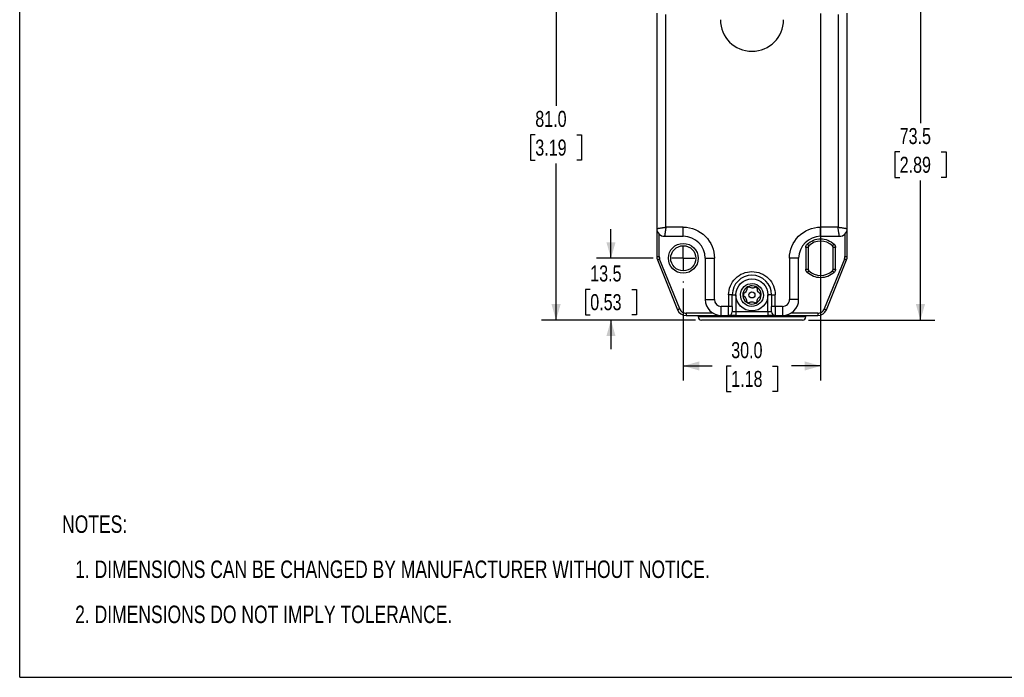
# Model space of a CAD drawing. Header units: millimetres. Extents: x 0 to 432, y 0 to 279.
# Tile 1 of 12: x 0 to 215, y 0 to 144. Entities that reach past the tile are written whole.
import ezdxf

# ---------------------------------------------------------------- set-up
doc = ezdxf.new("R2010")
doc.units = ezdxf.units.MM
doc.linetypes.add('CENTERX2', pattern=[20.32, 12.7, -2.54, 2.54, -2.54])
for name, color, linetype in [('CENTER', 40, 'CENTERX2'), ('DIMENSIONS', 140, 'Continuous'), ('SLD-DEFPOINTS', 7, 'Continuous'), ('TEXT', 140, 'Continuous')]:
    doc.layers.add(name, color=color, linetype=linetype)
doc.styles.add('SLDTEXTSTYLE0', font='TXT', dxfattribs={"width": 0.75})
doc.dimstyles.new('SLDDIMSTYLE0', dxfattribs={"dimtxt": 3.5, "dimasz": 3.5, "dimexe": 0, "dimexo": 0.0625, "dimgap": 0.875, "dimtad": 0, "dimtih": 1, "dimtoh": 1, "dimdec": 1, "dimrnd": 1e-09, "dimzin": 12, "dimdsep": 46, "dimtxsty": 'SLDTEXTSTYLE0', "dimsah": 1, "dimcen": 0.09, "dimadec": 0, "dimazin": 3, "dimtfac": 1, "dimtdec": 1, "dimtofl": 0, "dimtmove": 0, "dimatfit": 3, "dimfxl": 0, "dimfrac": 2, "dimtolj": 1, "dimtzin": 12, "dimarcsym": 0})
doc.dimstyles.new('SLDDIMSTYLE1', dxfattribs={"dimtxt": 3.5, "dimasz": 3.5, "dimexe": 0, "dimexo": 0.0625, "dimgap": 0.875, "dimtad": 0, "dimtih": 1, "dimtoh": 1, "dimdec": 1, "dimrnd": 1e-09, "dimzin": 12, "dimdsep": 46, "dimtxsty": 'SLDTEXTSTYLE0', "dimsah": 1, "dimcen": 0.09, "dimadec": 0, "dimazin": 3, "dimtfac": 1, "dimtdec": 1, "dimtmove": 0, "dimatfit": 0, "dimfxl": 0, "dimfrac": 2, "dimtolj": 1, "dimtzin": 12, "dimarcsym": 0})
doc.dimstyles.new('SLDDIMSTYLE2', dxfattribs={"dimtxt": 3.5, "dimasz": 3.5, "dimexe": 0, "dimexo": 0.0625, "dimgap": 0.875, "dimtad": 0, "dimtih": 1, "dimtoh": 1, "dimdec": 1, "dimrnd": 1e-09, "dimzin": 4, "dimdsep": 46, "dimtxsty": 'SLDTEXTSTYLE0', "dimsah": 1, "dimcen": 0.09, "dimadec": 0, "dimazin": 1, "dimtfac": 1, "dimtdec": 1, "dimtofl": 0, "dimtmove": 0, "dimatfit": 3, "dimfxl": 0, "dimfrac": 2, "dimtolj": 1, "dimtzin": 12, "dimarcsym": 0})

# ---------------------------------------------------------------- blocks, each defined once
blk = doc.blocks.new('SW_NOTE_0')
at = {"layer": 'TEXT', "color": 0, "char_height": 3.81, "attachment_point": 1, "style": 'SLDTEXTSTYLE0'}
for s, insert in [('NOTES:', (0, 4.91)), ('1. DIMENSIONS CAN BE CHANGED BY MANUFACTURER WITHOUT NOTICE.', (2.86, -4.94)), ('2. DIMENSIONS DO NOT IMPLY TOLERANCE.', (2.86, -14.79))]:
    blk.add_mtext(s, dxfattribs=dict(at, insert=insert))
blk = doc.blocks.new('_D_1')
at = {"layer": 'DIMENSIONS'}
for p, q in [((129.17, 91.49), (129.17, 97.84)), ((138.41, 91.49), (125.99, 91.49)), ((124.64, 84.71), (123.57, 84.71)), ((123.57, 84.71), (123.57, 79.15)), ((133.69, 84.71), (134.76, 84.71)), ((134.76, 84.71), (134.76, 79.15)), ((123.57, 79.15), (124.64, 79.15)), ((147.65, 77.99), (125.99, 77.99)), ((129.17, 77.99), (129.17, 71.64)), ((134.76, 79.15), (133.69, 79.15))]:
    blk.add_line(p, q, dxfattribs=at)
for points in [[(129.17, 91.49), (130.17, 94.99), (128.17, 94.99)], [(129.17, 77.99), (128.17, 74.49), (130.17, 74.49)]]:
    blk.add_solid(points, dxfattribs=at)
at = {"layer": 'DIMENSIONS', "char_height": 3.5, "attachment_point": 1, "style": 'SLDTEXTSTYLE0'}
for s, insert in [('13.5', (124.64, 89.93)), ('0.53', (124.64, 83.66))]:
    blk.add_mtext(s, dxfattribs=dict(at, insert=insert))
blk = doc.blocks.new('_D_2')
at = {"layer": 'DIMENSIONS'}
for p, q in [((142.9, 158.99), (113.99, 158.99)), ((117.17, 158.99), (117.17, 124.78)), ((112.64, 118.46), (111.57, 118.46)), ((111.57, 118.46), (111.57, 112.9)), ((121.69, 118.46), (122.76, 118.46)), ((122.76, 118.46), (122.76, 112.9)), ((111.57, 112.9), (112.64, 112.9)), ((117.17, 77.99), (117.17, 112.19)), ((122.76, 112.9), (121.69, 112.9)), ((147.65, 77.99), (113.99, 77.99))]:
    blk.add_line(p, q, dxfattribs=at)
for points in [[(117.17, 158.99), (116.17, 155.49), (118.17, 155.49)], [(117.17, 77.99), (118.17, 81.49), (116.17, 81.49)]]:
    blk.add_solid(points, dxfattribs=at)
at = {"layer": 'DIMENSIONS', "char_height": 3.5, "attachment_point": 1, "style": 'SLDTEXTSTYLE0'}
for s, insert in [('81.0', (112.64, 123.68)), ('3.19', (112.64, 117.41))]:
    blk.add_mtext(s, dxfattribs=dict(at, insert=insert))
blk = doc.blocks.new('_D_6')
at = {"layer": 'DIMENSIONS'}
for p, q in [((174.97, 144.93), (174.97, 64.81)), ((144.97, 84.93), (144.97, 64.81)), ((144.97, 67.98), (151.31, 67.98)), ((155.44, 67.96), (154.38, 67.96)), ((154.38, 67.96), (154.38, 62.4)), ((164.49, 67.96), (165.56, 67.96)), ((165.56, 67.96), (165.56, 62.4)), ((174.97, 67.98), (168.63, 67.98)), ((154.38, 62.4), (155.44, 62.4)), ((165.56, 62.4), (164.49, 62.4))]:
    blk.add_line(p, q, dxfattribs=at)
for points in [[(144.97, 67.98), (148.47, 66.98), (148.47, 68.98)], [(174.97, 67.98), (171.47, 68.98), (171.47, 66.98)]]:
    blk.add_solid(points, dxfattribs=at)
at = {"layer": 'DIMENSIONS', "char_height": 3.5, "attachment_point": 1, "style": 'SLDTEXTSTYLE0'}
for s, insert in [('30.0', (155.44, 73.18)), ('1.18', (155.44, 66.91))]:
    blk.add_mtext(s, dxfattribs=dict(at, insert=insert))
blk = doc.blocks.new('_D_7')
at = {"layer": 'DIMENSIONS'}
for p, q in [((181.53, 151.49), (199.94, 151.49)), ((196.77, 151.49), (196.77, 121.03)), ((192.24, 114.71), (191.18, 114.71)), ((191.18, 114.71), (191.18, 109.15)), ((201.3, 114.71), (202.36, 114.71)), ((202.36, 114.71), (202.36, 109.15)), ((191.18, 109.15), (192.24, 109.15)), ((196.77, 77.99), (196.77, 108.44)), ((202.36, 109.15), (201.3, 109.15)), ((172.29, 77.99), (199.94, 77.99))]:
    blk.add_line(p, q, dxfattribs=at)
for points in [[(196.77, 151.49), (195.77, 147.99), (197.77, 147.99)], [(196.77, 77.99), (197.77, 81.49), (195.77, 81.49)]]:
    blk.add_solid(points, dxfattribs=at)
at = {"layer": 'DIMENSIONS', "char_height": 3.5, "attachment_point": 1, "style": 'SLDTEXTSTYLE0'}
for s, insert in [('73.5', (192.24, 119.93)), ('2.89', (192.24, 113.66))]:
    blk.add_mtext(s, dxfattribs=dict(at, insert=insert))
blk = doc.blocks.new('SW_CENTERMARKSYMBOL_2')
at = {"layer": 'CENTER', "color": 0}
for p, q in [((0, 5.08), (0, 5.29)), ((0, 0), (0, 2.54)), ((-5.08, 0), (-5.29, 0)), ((0, 0), (-2.54, 0)), ((0, 0), (0, -2.54)), ((0, 0), (2.54, 0)), ((5.08, 0), (5.29, 0)), ((0, -5.08), (0, -5.29))]:
    blk.add_line(p, q, dxfattribs=at)

msp = doc.modelspace()

# ---------------------------------------------------------------- linework, layer by layer
at = {"color": 7, "linetype": 'Continuous', "lineweight": 25}
for p, q in [((139.17, 144.99), (139.17, 97.99)), ((141.17, 98.29), (141.17, 144.69)), ((178.77, 144.69), (178.77, 98.29)), ((180.77, 97.99), (180.77, 144.99)), ((139.17, 97.99), (139.17, 91.87)), ((144.97, 98.29), (141.17, 98.29)), ((144.97, 96.29), (144.97, 98.29)), ((178.77, 98.29), (174.97, 98.29)), ((174.97, 96.29), (174.97, 98.29)), ((180.77, 91.87), (180.77, 97.99)), ((140.87, 96.29), (144.97, 96.29)), ((174.97, 96.29), (179.07, 96.29)), ((171.72, 93.83), (171.72, 89.14)), ((172.22, 93.83), (171.72, 93.83)), ((172.22, 93.83), (172.22, 89.14)), ((177.72, 89.14), (177.72, 93.83)), ((178.22, 93.83), (177.72, 93.83)), ((178.22, 89.14), (178.22, 93.83)), ((139.17, 91.87), (139.67, 91.87)), ((139.31, 91.12), (143.71, 80.24)), ((144.18, 80.42), (139.78, 91.31)), ((149.77, 91.49), (149.77, 82.49)), ((149.77, 91.49), (151.77, 91.49)), ((151.77, 82.49), (151.77, 91.49)), ((168.17, 91.49), (168.17, 82.49)), ((170.17, 91.49), (168.17, 91.49)), ((170.17, 82.49), (170.17, 91.49)), ((180.16, 91.31), (175.76, 80.42)), ((176.22, 80.24), (180.62, 91.12)), ((180.27, 91.87), (180.77, 91.87)), ((171.72, 89.14), (172.22, 89.14)), ((177.72, 89.14), (178.22, 89.14)), ((149.77, 82.49), (151.77, 82.49)), ((154.87, 83.49), (154.87, 80.99)), ((155.67, 83.49), (154.87, 83.49)), ((155.67, 80.99), (155.67, 83.49)), ((155.67, 83.49), (156.47, 83.49)), ((156.47, 83.49), (156.47, 79.79)), ((164.27, 83.49), (163.47, 83.49)), ((163.47, 79.79), (163.47, 83.49)), ((164.27, 83.49), (164.27, 80.99)), ((164.27, 83.49), (165.07, 83.49)), ((165.07, 80.99), (165.07, 83.49)), ((170.17, 82.49), (168.17, 82.49)), ((154.87, 80.99), (153.27, 80.99)), ((153.27, 78.99), (153.27, 80.99)), ((155.67, 80.99), (154.87, 80.99)), ((154.87, 78.99), (154.87, 80.99)), ((156.47, 79.79), (155.67, 79.79)), ((156.47, 79.79), (156.47, 78.99)), ((163.47, 79.79), (156.47, 79.79)), ((163.47, 79.79), (163.47, 78.99)), ((164.27, 79.79), (163.47, 79.79)), ((165.07, 80.99), (164.27, 80.99)), ((166.67, 80.99), (165.07, 80.99)), ((165.07, 80.99), (165.07, 78.99)), ((166.67, 80.99), (166.67, 78.99)), ((145.57, 79.49), (145.57, 78.99)), ((145.57, 78.99), (153.27, 78.99)), ((148.22, 78.99), (148.22, 78.69)), ((153.27, 78.99), (154.87, 78.99)), ((156.47, 78.99), (163.47, 78.99)), ((165.07, 78.99), (166.67, 78.99)), ((166.67, 78.99), (174.37, 78.99)), ((171.72, 78.69), (171.72, 78.99)), ((174.37, 79.49), (174.37, 78.99))]:
    msp.add_line(p, q, dxfattribs=at)
at = {"color": 8, "linetype": 'Continuous', "lineweight": 25}
for p, q in [((139.67, 91.87), (139.67, 96.78)), ((180.27, 96.78), (180.27, 91.87)), ((151.46, 79.49), (145.57, 79.49)), ((171.72, 78.69), (148.22, 78.69)), ((174.37, 79.49), (168.47, 79.49))]:
    msp.add_line(p, q, dxfattribs=at)
at = {"color": 7, "linetype": 'Continuous', "lineweight": 25, "flags": 128}
for points in [[(172.03, 94.55), (172.09, 94.48), (172.16, 94.41), (172.22, 94.35), (172.27, 94.3), (172.31, 94.25), (172.35, 94.22), (172.36, 94.2), (172.37, 94.19)], [(177.56, 94.19), (177.57, 94.2), (177.59, 94.22), (177.62, 94.25), (177.67, 94.3), (177.72, 94.35), (177.78, 94.41), (177.84, 94.48), (177.91, 94.55)], [(139.78, 91.31), (139.69, 91.28), (139.6, 91.24), (139.52, 91.21), (139.45, 91.18), (139.39, 91.16), (139.35, 91.14), (139.32, 91.13), (139.31, 91.12)], [(180.62, 91.12), (180.61, 91.13), (180.59, 91.14), (180.54, 91.16), (180.49, 91.18), (180.42, 91.21), (180.34, 91.24), (180.25, 91.28), (180.16, 91.31)], [(172.37, 88.78), (172.36, 88.77), (172.35, 88.75), (172.31, 88.72), (172.27, 88.67), (172.22, 88.62), (172.16, 88.56), (172.09, 88.49), (172.03, 88.42)], [(177.91, 88.42), (177.84, 88.49), (177.78, 88.56), (177.72, 88.62), (177.67, 88.67), (177.62, 88.72), (177.59, 88.75), (177.57, 88.77), (177.56, 88.78)], [(144.18, 80.42), (144.09, 80.39), (144, 80.35), (143.92, 80.32), (143.85, 80.29), (143.79, 80.27), (143.75, 80.25), (143.72, 80.24), (143.71, 80.24)], [(175.76, 80.42), (175.85, 80.39), (175.94, 80.35), (176.02, 80.32), (176.09, 80.29), (176.14, 80.27), (176.19, 80.25), (176.21, 80.24), (176.22, 80.24)]]:
    msp.add_lwpolyline(points, dxfattribs=at)
at = {"color": 7, "linetype": 'Continuous', "lineweight": 25}
for centre, radius in [((144.97, 91.49), 2.75), ((159.97, 83.49), 3.5), ((159.97, 83.49), 0.65)]:
    msp.add_circle(centre, radius, dxfattribs=at)
for centre, radius, start, end in [((159.97, 143.59), 6.9, 180, 360), ((140.87, 97.99), 1.7, 180, 270), ((179.07, 97.99), 1.7, 270, 0), ((144.97, 91.49), 4.8, 0, 90), ((174.97, 91.49), 4.8, 90, 180), ((174.97, 91.49), 3.75, 46.1869, 133.8131), ((172.72, 93.83), 0.5, 133.8131, 180), ((177.22, 93.83), 0.5, 0, 46.1869), ((141.17, 91.87), 2, 180, 202), ((178.77, 91.87), 2, 338, 0), ((172.72, 89.14), 0.5, 180, 226.1869), ((174.97, 91.49), 3.75, 226.1869, 313.8131), ((177.22, 89.14), 0.5, 313.8131, 0), ((159.97, 83.49), 4.3, 0, 180), ((159.97, 83.49), 2, 125.7088, 170.3721), ((159.97, 83.49), 2, 110.3721, 125.7088), ((159.97, 83.49), 1.85, 108.3935, 127.6875), ((159.97, 83.49), 2, 65.7088, 110.3721), ((159.97, 83.49), 1.85, 48.3935, 67.6875), ((159.97, 83.49), 2, 50.3721, 65.7088), ((159.97, 83.49), 2, 5.7088, 50.3721), ((153.27, 82.49), 3.5, 180, 270), ((159.97, 83.49), 2, 170.3721, 185.7088), ((159.97, 83.49), 2, 185.7088, 230.3721), ((159.97, 83.49), 1.85, 168.3935, 187.6875), ((159.97, 83.49), 2, 230.3721, 245.7088), ((159.97, 83.49), 1.85, 228.3935, 247.6875), ((159.97, 83.49), 1.85, 288.3935, 307.6875), ((159.97, 83.49), 2, 290.3721, 305.7088), ((159.97, 83.49), 2, 305.7088, 350.3721), ((159.97, 83.49), 1.85, 348.3935, 7.6875), ((159.97, 83.49), 2, 350.3721, 5.7088), ((166.67, 82.49), 3.5, 270, 0), ((145.57, 80.99), 2, 202, 270), ((154.87, 79.79), 0.8, 270, 0), ((159.97, 83.49), 2, 245.7088, 290.3721), ((165.07, 79.79), 0.8, 180, 270), ((174.37, 80.99), 2, 270, 338), ((148.92, 78.69), 0.7, 180, 270), ((171.02, 78.69), 0.7, 270, 0)]:
    msp.add_arc(centre, radius, start, end, dxfattribs=at)
for points, knots in [([(139.17, 97.99), (139.17, 97.99), (139.17, 97.99), (139.18, 97.99), (139.21, 97.99), (139.24, 98), (139.28, 98), (139.34, 98.01), (139.4, 98.02), (139.47, 98.03), (139.56, 98.04), (139.65, 98.06), (139.81, 98.08), (140.06, 98.12), (140.36, 98.16), (140.63, 98.21), (140.88, 98.24), (141.07, 98.27), (141.17, 98.29)], [0, 0, 0, 0, 0.042973, 0.086402, 0.13029, 0.174644, 0.219466, 0.264762, 0.310535, 0.35679, 0.403531, 0.45076, 0.498483, 0.621764, 0.758803, 0.821485, 0.901889, 1, 1, 1, 1]), ([(141.17, 98.29), (141.16, 98.24), (141.15, 98.15), (141.13, 98.02), (141.11, 97.91), (141.1, 97.8), (141.08, 97.71), (141.07, 97.62), (141.04, 97.44), (141, 97.17), (140.96, 96.89), (140.93, 96.69), (140.91, 96.54), (140.89, 96.42), (140.88, 96.34), (140.87, 96.29), (140.87, 96.29), (140.87, 96.29)], [0, 0, 0, 0, 0.044253, 0.085249, 0.122988, 0.157469, 0.188692, 0.216657, 0.241364, 0.378405, 0.501714, 0.588787, 0.674218, 0.758029, 0.840245, 0.920893, 1, 1, 1, 1]), ([(144.97, 98.29), (146.77, 98.29), (148.5, 97.57), (151.05, 95.02), (151.77, 93.29), (151.77, 91.49)], [0, 0, 0, 0, 0.5, 0.5, 1, 1, 1, 1]), ([(168.17, 91.49), (168.17, 93.29), (168.88, 95.02), (171.43, 97.57), (173.16, 98.29), (174.97, 98.29)], [0, 0, 0, 0, 0.5, 0.5, 1, 1, 1, 1]), ([(178.77, 98.29), (178.81, 98.28), (178.9, 98.27), (179.03, 98.25), (179.15, 98.23), (179.25, 98.21), (179.35, 98.2), (179.43, 98.19), (179.61, 98.16), (179.88, 98.12), (180.16, 98.08), (180.37, 98.05), (180.51, 98.02), (180.63, 98.01), (180.71, 97.99), (180.76, 97.99), (180.76, 97.99), (180.77, 97.99)], [0, 0, 0, 0, 0.044253, 0.085249, 0.122988, 0.157469, 0.188692, 0.216657, 0.241364, 0.378405, 0.501714, 0.588787, 0.674218, 0.758029, 0.840245, 0.920893, 1, 1, 1, 1]), ([(179.07, 96.29), (179.07, 96.29), (179.07, 96.29), (179.06, 96.3), (179.06, 96.33), (179.06, 96.36), (179.05, 96.4), (179.04, 96.46), (179.03, 96.52), (179.02, 96.59), (179.01, 96.68), (179, 96.77), (178.97, 96.92), (178.93, 97.17), (178.89, 97.47), (178.85, 97.75), (178.81, 98), (178.78, 98.18), (178.77, 98.29)], [0, 0, 0, 0, 0.042973, 0.086402, 0.13029, 0.174644, 0.219466, 0.264762, 0.310535, 0.35679, 0.403531, 0.45076, 0.498483, 0.621764, 0.758803, 0.821485, 0.901889, 1, 1, 1, 1]), ([(141.72, 91.49), (141.72, 93.28), (143.17, 94.74), (146.76, 94.74), (148.22, 93.28), (148.22, 91.49)], [0, 0, 0, 0, 0.5, 0.5, 1, 1, 1, 1]), ([(172.03, 94.55), (172.82, 95.31), (173.87, 95.74), (176.06, 95.74), (177.12, 95.31), (177.91, 94.55)], [0, 0, 0, 0, 0.5, 0.5, 1, 1, 1, 1]), ([(171.72, 93.83), (171.72, 93.86), (171.72, 93.93), (171.74, 94.03), (171.76, 94.13), (171.81, 94.25), (171.89, 94.4), (171.98, 94.5), (172.03, 94.55)], [0, 0, 0, 0, 0.125158, 0.249407, 0.374027, 0.500285, 0.749412, 1, 1, 1, 1]), ([(177.91, 94.55), (177.93, 94.53), (177.98, 94.48), (178.04, 94.4), (178.09, 94.31), (178.15, 94.19), (178.21, 94.03), (178.21, 93.9), (178.22, 93.83)], [0, 0, 0, 0, 0.125158, 0.249407, 0.374027, 0.500285, 0.749412, 1, 1, 1, 1]), ([(148.22, 91.49), (148.22, 89.69), (146.76, 88.24), (143.17, 88.24), (141.72, 89.69), (141.72, 91.49)], [0, 0, 0, 0, 0.5, 0.5, 1, 1, 1, 1]), ([(180.16, 91.31), (180.17, 91.35), (180.2, 91.42), (180.23, 91.53), (180.25, 91.64), (180.27, 91.76), (180.27, 91.83), (180.27, 91.87)], [0, 0, 0, 0, 0.201194, 0.400598, 0.599402, 0.798806, 1, 1, 1, 1]), ([(154.87, 83.49), (154.87, 84.84), (155.4, 86.14), (157.32, 88.05), (158.62, 88.59), (159.97, 88.59)], [0, 0, 0, 0, 0.5, 0.5, 1, 1, 1, 1]), ([(159.97, 88.59), (161.32, 88.59), (162.62, 88.05), (164.53, 86.14), (165.07, 84.84), (165.07, 83.49)], [0, 0, 0, 0, 0.5, 0.5, 1, 1, 1, 1]), ([(172.03, 88.42), (172, 88.44), (171.95, 88.49), (171.89, 88.57), (171.84, 88.66), (171.78, 88.78), (171.73, 88.94), (171.72, 89.07), (171.72, 89.14)], [0, 0, 0, 0, 0.125158, 0.249407, 0.374027, 0.500285, 0.749412, 1, 1, 1, 1]), ([(177.91, 88.42), (177.12, 87.66), (176.06, 87.24), (173.87, 87.24), (172.82, 87.66), (172.03, 88.42)], [0, 0, 0, 0, 0.5, 0.5, 1, 1, 1, 1]), ([(178.22, 89.14), (178.22, 89.11), (178.21, 89.04), (178.2, 88.94), (178.17, 88.84), (178.13, 88.72), (178.05, 88.57), (177.96, 88.47), (177.91, 88.42)], [0, 0, 0, 0, 0.125158, 0.249407, 0.374027, 0.500285, 0.749412, 1, 1, 1, 1]), ([(159.88, 80.99), (158.5, 81.03), (157.42, 82.19), (157.52, 84.95), (158.67, 86.03), (160.05, 85.98)], [0, 0, 0, 0, 0.5, 0.5, 1, 1, 1, 1]), ([(158.8, 85.11), (158.84, 84.98), (158.86, 84.84), (158.82, 84.55), (158.78, 84.41), (158.62, 84.15), (158.51, 84.04), (158.26, 83.89), (158.13, 83.84), (158, 83.82)], [0, 0, 0, 0, 0.25, 0.25, 0.5, 0.5, 0.75, 0.75, 1, 1, 1, 1]), ([(160.79, 85.31), (160.7, 85.21), (160.58, 85.12), (160.32, 85.01), (160.17, 84.98), (159.87, 84.99), (159.72, 85.03), (159.47, 85.16), (159.36, 85.25), (159.27, 85.36)], [0, 0, 0, 0, 0.25, 0.25, 0.5, 0.5, 0.75, 0.75, 1, 1, 1, 1]), ([(160.05, 85.98), (161.43, 85.94), (162.51, 84.78), (162.42, 82.02), (161.26, 80.94), (159.88, 80.99)], [0, 0, 0, 0, 0.5, 0.5, 1, 1, 1, 1]), ([(161.96, 83.68), (161.82, 83.71), (161.7, 83.77), (161.46, 83.94), (161.36, 84.06), (161.22, 84.32), (161.18, 84.47), (161.17, 84.76), (161.19, 84.9), (161.24, 85.03)], [0, 0, 0, 0, 0.25, 0.25, 0.5, 0.5, 0.75, 0.75, 1, 1, 1, 1]), ([(157.98, 83.29), (158.11, 83.26), (158.24, 83.2), (158.47, 83.03), (158.57, 82.91), (158.71, 82.65), (158.75, 82.5), (158.77, 82.21), (158.74, 82.07), (158.69, 81.95)], [0, 0, 0, 0, 0.25, 0.25, 0.5, 0.5, 0.75, 0.75, 1, 1, 1, 1]), ([(159.14, 81.66), (159.24, 81.76), (159.35, 81.85), (159.61, 81.96), (159.76, 81.99), (160.07, 81.98), (160.22, 81.94), (160.47, 81.81), (160.58, 81.72), (160.66, 81.61)], [0, 0, 0, 0, 0.25, 0.25, 0.5, 0.5, 0.75, 0.75, 1, 1, 1, 1]), ([(161.13, 81.86), (161.09, 81.99), (161.08, 82.13), (161.11, 82.42), (161.16, 82.56), (161.32, 82.82), (161.43, 82.93), (161.67, 83.08), (161.8, 83.13), (161.94, 83.15)], [0, 0, 0, 0, 0.25, 0.25, 0.5, 0.5, 0.75, 0.75, 1, 1, 1, 1]), ([(166.67, 80.99), (167.07, 80.99), (167.45, 81.14), (168.01, 81.71), (168.17, 82.09), (168.17, 82.49)], [0, 0, 0, 0, 0.5, 0.5, 1, 1, 1, 1]), ([(144.18, 80.42), (144.29, 80.15), (144.48, 79.91), (144.98, 79.57), (145.27, 79.49), (145.57, 79.49)], [0, 0, 0, 0, 0.5, 0.5, 1, 1, 1, 1]), ([(174.37, 79.49), (174.67, 79.49), (174.96, 79.57), (175.46, 79.91), (175.65, 80.15), (175.76, 80.42)], [0, 0, 0, 0, 0.5, 0.5, 1, 1, 1, 1]), ([(159.97, 77.99), (157.04, 77.99), (154.23, 77.99), (150.08, 77.99), (148.92, 77.99), (148.92, 77.99)], [0, 0, 0, 0, 0.5, 0.5, 1, 1, 1, 1]), ([(171.02, 77.99), (171.02, 77.99), (169.85, 77.99), (165.71, 77.99), (162.9, 77.99), (159.97, 77.99)], [0, 0, 0, 0, 0.5, 0.5, 1, 1, 1, 1])]:
    msp.add_open_spline(points, degree=3, knots=knots, dxfattribs=at)
for points in [[(139.67, 91.87), (139.67, 91.68), (139.7, 91.49), (139.78, 91.31)], [(151.77, 82.49), (151.77, 81.66), (152.44, 80.99), (153.27, 80.99)], [(155.67, 80.99), (155.67, 80.32), (155.67, 79.79), (155.67, 79.79)], [(164.27, 79.79), (164.27, 79.79), (164.27, 80.32), (164.27, 80.99)], [(156.47, 78.99), (155.58, 78.99), (154.87, 78.99), (154.87, 78.99)], [(165.07, 78.99), (165.07, 78.99), (164.35, 78.99), (163.47, 78.99)]]:
    msp.add_open_spline(points, degree=3, dxfattribs=at)
at = {"layer": 'SLD-DEFPOINTS'}
for q in [(0, 279.4), (431.8, 0)]:
    msp.add_line((0, 0), q, dxfattribs=at)

# ---------------------------------------------------------------- block references
at = {"layer": 'CENTER'}
msp.add_blockref('SW_CENTERMARKSYMBOL_2', (144.97, 91.49), dxfattribs=at)
at = {"layer": 'TEXT'}
msp.add_blockref('SW_NOTE_0', (9.26, 30.44), dxfattribs=at)

# ---------------------------------------------------------------- dimensions: what is measured, and where the dimension line sits
at = {"layer": 'DIMENSIONS'}
for base, p1, p2, dimstyle, picture, middle in [((117.17, 158.99), (148.92, 77.99), (144.17, 158.99), 'SLDDIMSTYLE2', '_D_2', (117.17, 118.49)), ((196.77, 151.49), (171.02, 77.99), (180.26, 151.49), 'SLDDIMSTYLE0', '_D_7', (196.77, 114.74)), ((129.17, 91.49), (148.92, 77.99), (139.68, 91.49), 'SLDDIMSTYLE1', '_D_1', (129.17, 84.74))]:
    dim = msp.add_linear_dim(base=base, p1=p1, p2=p2, angle=90, dimstyle=dimstyle, dxfattribs=at)
    dim.commit()
    dim.dimension.update_dxf_attribs({"geometry": picture, "text_midpoint": middle, "dimtype": 160})
dim = msp.add_linear_dim(base=(174.97, 67.98), p1=(144.97, 86.2), p2=(174.97, 146.2), dimstyle='SLDDIMSTYLE2', dxfattribs=at)
dim.commit()
dim.dimension.update_dxf_attribs({"geometry": '_D_6', "text_midpoint": (159.97, 67.98), "dimtype": 160})

doc.saveas('drawing.dxf')
